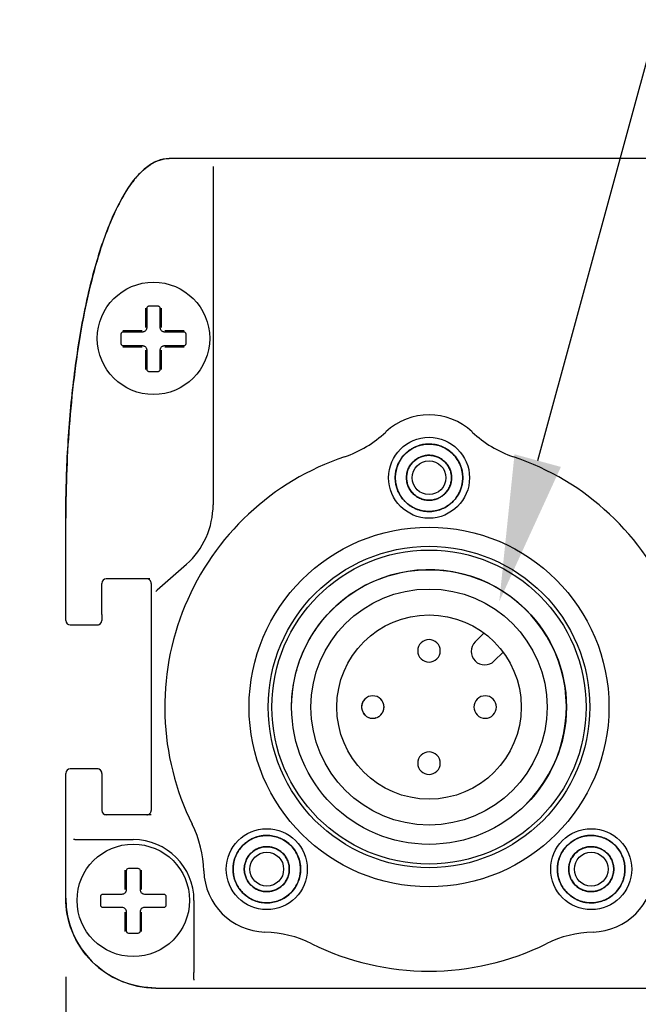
# Model space of a CAD drawing. Header units: inches. Extents: x 0 to 559, y 0 to 432.
# Tile 15 of 19: x 425 to 452, y 185 to 229. Entities that reach past the tile are written whole.
import ezdxf
from ezdxf import colors
from ezdxf.entities.mleader import LeaderData, LeaderLine
from ezdxf.math import Vec2, Vec3

# ---------------------------------------------------------------- set-up
doc = ezdxf.new("R2010")
doc.units = ezdxf.units.IN
doc.header["$LTSCALE"] = 10
doc.header["$MEASUREMENT"] = 0
doc.layers.add('TEXT', color=140, linetype='Continuous')
doc.dimstyles.get("Standard").update_dxf_attribs({"dimtxt": 5, "dimasz": 5, "dimexe": 2.5, "dimexo": 3.5, "dimgap": 1, "dimtad": 0, "dimtih": 1, "dimtoh": 1, "dimdec": 1, "dimzin": 0, "dimdsep": 46, "dimtxsty": 'Standard', "dimcen": 0, "dimadec": 0, "dimazin": 0, "dimtfac": 1, "dimtdec": 1, "dimtofl": 0, "dimtmove": 0, "dimatfit": 3, "dimfxl": 1, "dimtolj": 1, "dimtzin": 0, "dimarcsym": 0})

# ---------------------------------------------------------------- blocks, each defined once
blk = doc.blocks.new('*D13')
at = {"layer": 'DEFPOINTS', "color": 0, "transparency": 16777216}
for p in [(426.904, 190.002), (459.204, 190.002), (426.904, 163.788)]:
    blk.add_point(p, dxfattribs=at)
at = {"layer": 'TEXT', "color": 0, "lineweight": -2, "transparency": 16777216}
for p, q in [((426.904, 186.502), (426.904, 161.288)), ((459.204, 186.502), (459.204, 161.288)), ((421.904, 163.788), (416.904, 163.788)), ((464.204, 163.788), (469.204, 163.788))]:
    blk.add_line(p, q, dxfattribs=at)
at = {"layer": 'TEXT', "color": 0, "transparency": 16777216}
for points in [[(421.904, 164.621), (421.904, 162.955), (426.904, 163.788)], [(464.204, 164.621), (464.204, 162.955), (459.204, 163.788)]]:
    blk.add_solid(points, dxfattribs=at)
at = {"layer": 'TEXT', "color": 0, "transparency": 16777216, "char_height": 5, "attachment_point": 5}
for s, insert in [('\\A1;32.3', (443.054, 167.288)), ('\\A1;[1.27]', (443.054, 160.288))]:
    blk.add_mtext(s, dxfattribs=dict(at, insert=insert))

msp = doc.modelspace()

# ---------------------------------------------------------------- linework, layer by layer
for p, q in [((454.604, 222.902), (431.504, 222.902)), ((433.454, 214.902), (433.454, 207.502)), ((426.904, 202.352), (426.904, 206.902)), ((432.264, 204.85), (430.968, 203.696)), ((430.64, 204.202), (428.704, 204.202)), ((428.504, 202.624), (428.504, 204.002)), ((430.704, 204.002), (430.703, 204.017)), ((430.704, 204.002), (430.704, 193.902)), ((430.914, 203.648), (430.968, 203.696)), ((428.504, 202.624), (428.504, 202.352)), ((428.504, 202.624), (428.504, 202.352)), ((427.103, 202.152), (428.304, 202.152)), ((428.504, 202.352), (428.504, 202.352)), ((445.497, 201.794), (445.104, 201.401)), ((445.953, 200.552), (446.346, 200.945)), ((440.649, 198.012), (440.692, 198.029)), ((426.904, 190.002), (426.904, 195.552)), ((428.304, 195.752), (427.103, 195.752)), ((428.504, 195.552), (428.504, 195.551)), ((428.504, 195.551), (428.504, 195.157)), ((428.504, 195.551), (428.504, 195.157)), ((428.504, 195.157), (428.504, 193.902)), ((430.701, 193.702), (428.704, 193.702)), ((430.702, 193.876), (430.704, 193.902)), ((427.301, 192.602), (427.247, 192.602)), ((427.301, 192.602), (429.904, 192.602)), ((428.554, 190.182), (429.404, 190.182)), ((430.404, 190.182), (431.254, 190.182)), ((432.604, 189.902), (432.604, 186.694)), ((429.404, 189.582), (428.554, 189.582)), ((431.254, 189.582), (430.404, 189.582)), ((432.604, 186.394), (432.604, 186.694)), ((432.604, 186.394), (432.604, 186.345)), ((430.904, 186.002), (455.204, 186.002))]:
    msp.add_line(p, q)
at = {"flags": 128}
msp.add_lwpolyline([(428.698, 193.702), (428.665, 193.705), (428.629, 193.716)], dxfattribs=at)
for centre, radius in [((430.804, 214.902), 2.5), ((443.054, 208.702), 1.8), ((443.054, 208.702), 1.5), ((443.054, 208.702), 1), ((443.054, 208.702), 0.75), ((443.054, 198.502), 8), ((443.054, 198.502), 7.15), ((443.054, 198.502), 6.985), ((443.054, 198.502), 6.109), ((443.054, 198.502), 5.25), ((443.054, 198.502), 4.1), ((435.841, 191.289), 1.8), ((435.841, 191.289), 1.5), ((450.266, 191.289), 1.8), ((450.266, 191.289), 1.5), ((429.904, 189.902), 2.5), ((435.841, 191.289), 1), ((435.841, 191.289), 0.75), ((450.266, 191.289), 1), ((450.266, 191.289), 0.75)]:
    msp.add_circle(centre, radius)
for centre, radius, start, end in [((443.054, 208.702), 2.8, 46.6367, 133.3633), ((437.698, 214.372), 5, 288.6472, 313.3633), ((448.409, 214.372), 5, 226.6367, 251.3528), ((443.054, 198.502), 11.75, 108.6472, 206.3528), ((443.054, 198.502), 11.75, 333.6472, 71.3528), ((429.904, 207.502), 3.55, 311.683, 0), ((443.054, 198.503), 6.107, 315.271, 136.5266), ((428.704, 204.002), 0.2, 90, 180), ((430.504, 204.002), 0.2, 0.0043, 90.0045), ((428.304, 202.352), 0.2, 270, 0), ((445.528, 200.976), 0.6, 135, 315), ((428.304, 195.552), 0.2, 0, 90), ((428.704, 193.902), 0.2, 180, 270), ((428.044, 191.066), 5, 1.6367, 26.3528), ((429.904, 189.902), 2.7, 360, 90), ((435.841, 191.289), 2.8, 181.6367, 268.3633), ((450.266, 191.289), 2.8, 271.6367, 358.3633), ((430.904, 190.002), 4, 180, 270), ((435.618, 183.492), 5, 63.6472, 88.3633), ((450.489, 183.492), 5, 91.6367, 116.3528), ((443.054, 198.502), 11.75, 243.6472, 296.3528)]:
    msp.add_arc(centre, radius, start, end)
for centre, major_axis, ratio, start_param, end_param in [((427.104, 202.352), (0.089, 0.179), 0.999239, 2.034627, 3.604814), ((428.304, 202.352), (0, 0.2), 0.999391, 3.141593, 4.712389), ((428.304, 202.352), (0, 0.2), 0.999391, 3.141593, 3.651279), ((427.104, 195.551), (-0.089, 0.179), 0.999239, 5.819964, 7.390151), ((428.304, 195.551), (0, -0.2), 0.999391, 1.570796, 3.141593), ((430.504, 193.902), (-0.2, 0), 0.999848, 1.570796, 3.141593)]:
    msp.add_ellipse(centre, major_axis=major_axis, ratio=ratio, start_param=start_param, end_param=end_param)
for points, knots in [([(426.904, 206.902), (426.904, 207.844), (426.928, 208.822), (427.033, 210.804), (427.114, 211.806), (427.339, 213.776), (427.481, 214.742), (427.825, 216.572), (428.026, 217.434), (428.475, 218.996), (428.723, 219.696), (429.249, 220.892), (429.527, 221.388), (430.093, 222.168), (430.382, 222.451), (430.951, 222.818), (431.232, 222.902), (431.504, 222.902)], [0, 0, 0, 0, 0.125, 0.125, 0.25, 0.25, 0.375, 0.375, 0.5, 0.5, 0.625, 0.625, 0.75, 0.75, 0.875, 0.875, 1, 1, 1, 1]), ([(431.504, 222.902), (431.318, 222.902), (431.136, 222.862), (430.796, 222.723), (430.64, 222.626), (430.35, 222.399), (430.219, 222.272), (429.976, 222), (429.863, 221.855), (429.548, 221.406), (429.37, 221.091), (429.047, 220.445), (428.904, 220.113), (428.509, 219.101), (428.294, 218.404), (427.925, 217), (427.771, 216.29), (427.373, 214.147), (427.195, 212.704), (426.959, 209.806), (426.904, 208.355), (426.904, 206.902)], [0, 0, 0, 0, 0.03125, 0.03125, 0.0625, 0.0625, 0.09375, 0.09375, 0.125, 0.125, 0.1875, 0.1875, 0.25, 0.25, 0.375, 0.375, 0.5, 0.5, 0.75, 0.75, 1, 1, 1, 1]), ([(433.454, 222.549), (433.454, 222.546), (433.454, 222.481), (433.454, 222.29), (433.454, 222.167), (433.454, 221.766), (433.454, 221.457), (433.454, 220.819), (433.454, 220.487), (433.454, 219.813), (433.454, 219.47), (433.454, 218.434), (433.454, 217.731), (433.454, 216.32), (433.454, 215.611), (433.454, 214.902)], [0, 0, 0, 0, 0.0625, 0.0625, 0.125, 0.125, 0.25, 0.25, 0.375, 0.375, 0.5, 0.5, 0.75, 0.75, 1, 1, 1, 1]), ([(430.604, 216.332), (430.595, 216.332), (430.577, 216.33), (430.552, 216.319), (430.529, 216.301), (430.508, 216.272), (430.505, 216.247), (430.504, 216.232)], [0, 0, 0, 0, 0.156941, 0.319971, 0.491709, 0.71048, 1, 1, 1, 1]), ([(430.504, 216.232), (430.504, 216.177), (430.504, 216.066), (430.504, 215.897), (430.504, 215.727), (430.504, 215.556), (430.504, 215.44), (430.504, 215.382)], [0, 0, 0, 0, 0.200354, 0.4001771, 0.5998229, 0.799646, 1, 1, 1, 1]), ([(431.104, 216.232), (431.103, 216.242), (431.101, 216.26), (431.09, 216.284), (431.072, 216.307), (431.044, 216.328), (431.017, 216.331), (431.004, 216.332)], [0, 0, 0, 0, 0.200133, 0.370401, 0.511222, 0.762275, 1, 1, 1, 1]), ([(431.104, 215.382), (431.104, 215.44), (431.104, 215.556), (431.104, 215.727), (431.104, 215.897), (431.104, 216.066), (431.104, 216.177), (431.104, 216.232)], [0, 0, 0, 0, 0.200354, 0.4001771, 0.5998229, 0.799646, 1, 1, 1, 1]), ([(429.454, 215.182), (429.444, 215.181), (429.425, 215.18), (429.402, 215.169), (429.379, 215.151), (429.358, 215.122), (429.355, 215.095), (429.354, 215.082)], [0, 0, 0, 0, 0.201263, 0.371632, 0.511496, 0.762985, 1, 1, 1, 1]), ([(430.304, 215.182), (430.246, 215.182), (430.13, 215.182), (429.958, 215.182), (429.788, 215.182), (429.62, 215.182), (429.509, 215.182), (429.454, 215.182)], [0, 0, 0, 0, 0.200355, 0.400177, 0.599823, 0.799645, 1, 1, 1, 1]), ([(430.504, 215.382), (430.503, 215.367), (430.501, 215.338), (430.485, 215.295), (430.461, 215.257), (430.43, 215.225), (430.391, 215.201), (430.349, 215.185), (430.319, 215.183), (430.304, 215.182)], [0, 0, 0, 0, 0.142421, 0.284832, 0.427327, 0.569998, 0.71294, 0.856243, 1, 1, 1, 1]), ([(431.304, 215.182), (431.289, 215.183), (431.259, 215.185), (431.216, 215.201), (431.177, 215.225), (431.146, 215.257), (431.122, 215.295), (431.106, 215.338), (431.104, 215.367), (431.104, 215.382)], [0, 0, 0, 0, 0.143757, 0.28706, 0.430002, 0.572673, 0.715168, 0.857579, 1, 1, 1, 1]), ([(432.154, 215.182), (432.098, 215.182), (431.987, 215.182), (431.819, 215.182), (431.649, 215.182), (431.477, 215.182), (431.361, 215.182), (431.304, 215.182)], [0, 0, 0, 0, 0.200355, 0.400177, 0.599823, 0.799645, 1, 1, 1, 1]), ([(432.254, 215.082), (432.253, 215.091), (432.252, 215.109), (432.241, 215.134), (432.222, 215.157), (432.193, 215.177), (432.168, 215.181), (432.154, 215.182)], [0, 0, 0, 0, 0.156358, 0.319284, 0.491429, 0.709188, 1, 1, 1, 1]), ([(429.354, 214.682), (429.354, 214.674), (429.356, 214.656), (429.366, 214.631), (429.385, 214.608), (429.414, 214.587), (429.439, 214.584), (429.454, 214.582)], [0, 0, 0, 0, 0.1570712, 0.3199677, 0.4914267, 0.7108492, 1, 1, 1, 1]), ([(432.154, 214.582), (432.163, 214.583), (432.182, 214.585), (432.205, 214.596), (432.228, 214.613), (432.249, 214.642), (432.252, 214.669), (432.254, 214.682)], [0, 0, 0, 0, 0.199828, 0.370166, 0.511471, 0.762215, 1, 1, 1, 1]), ([(429.454, 214.582), (429.509, 214.582), (429.62, 214.582), (429.788, 214.582), (429.958, 214.582), (430.13, 214.582), (430.246, 214.582), (430.304, 214.582)], [0, 0, 0, 0, 0.2003551, 0.4001776, 0.5998224, 0.7996449, 1, 1, 1, 1]), ([(430.304, 214.582), (430.318, 214.581), (430.348, 214.579), (430.391, 214.564), (430.429, 214.54), (430.461, 214.508), (430.485, 214.47), (430.501, 214.427), (430.503, 214.397), (430.504, 214.382)], [0, 0, 0, 0, 0.142464, 0.284891, 0.427382, 0.570039, 0.712961, 0.856248, 1, 1, 1, 1]), ([(430.504, 214.382), (430.504, 214.324), (430.504, 214.209), (430.504, 214.037), (430.504, 213.867), (430.504, 213.698), (430.504, 213.588), (430.504, 213.532)], [0, 0, 0, 0, 0.200356, 0.400178, 0.599822, 0.799644, 1, 1, 1, 1]), ([(431.104, 214.382), (431.105, 214.397), (431.106, 214.427), (431.122, 214.47), (431.146, 214.508), (431.178, 214.54), (431.216, 214.564), (431.259, 214.579), (431.289, 214.581), (431.304, 214.582)], [0, 0, 0, 0, 0.143752, 0.287039, 0.429961, 0.572618, 0.715109, 0.857536, 1, 1, 1, 1]), ([(431.104, 213.532), (431.104, 213.588), (431.104, 213.698), (431.104, 213.867), (431.104, 214.037), (431.104, 214.209), (431.104, 214.324), (431.104, 214.382)], [0, 0, 0, 0, 0.200356, 0.400178, 0.599822, 0.799644, 1, 1, 1, 1]), ([(431.304, 214.582), (431.361, 214.582), (431.477, 214.582), (431.649, 214.582), (431.819, 214.582), (431.987, 214.582), (432.098, 214.582), (432.154, 214.582)], [0, 0, 0, 0, 0.200355, 0.400178, 0.599822, 0.799645, 1, 1, 1, 1]), ([(430.504, 213.532), (430.504, 213.522), (430.506, 213.504), (430.517, 213.481), (430.535, 213.458), (430.563, 213.437), (430.59, 213.434), (430.604, 213.432)], [0, 0, 0, 0, 0.200887, 0.371336, 0.511772, 0.76292, 1, 1, 1, 1]), ([(431.004, 213.432), (431.012, 213.433), (431.03, 213.434), (431.055, 213.445), (431.078, 213.463), (431.099, 213.493), (431.102, 213.518), (431.104, 213.532)], [0, 0, 0, 0, 0.15646, 0.319255, 0.491156, 0.709581, 1, 1, 1, 1]), ([(441.554, 208.702), (441.554, 208.617), (441.569, 208.439), (441.641, 208.172), (441.751, 207.945), (441.867, 207.779), (441.971, 207.66), (442.082, 207.555), (442.21, 207.457), (442.349, 207.374), (442.496, 207.306), (442.649, 207.254), (442.81, 207.218), (442.965, 207.202), (443.165, 207.201), (443.394, 207.232), (443.651, 207.318), (443.881, 207.442), (444.091, 207.607), (444.279, 207.82), (444.408, 208.041), (444.482, 208.234), (444.523, 208.388), (444.548, 208.54), (444.556, 208.702), (444.548, 208.864), (444.521, 209.03), (444.477, 209.183), (444.4, 209.375), (444.279, 209.584), (444.091, 209.797), (443.881, 209.961), (443.651, 210.086), (443.394, 210.171), (443.106, 210.211), (442.845, 210.194), (442.641, 210.147), (442.489, 210.094), (442.349, 210.029), (442.21, 209.946), (442.082, 209.848), (441.96, 209.733), (441.858, 209.612), (441.744, 209.444), (441.641, 209.232), (441.569, 208.964), (441.554, 208.787), (441.554, 208.702)], [0, 0, 0, 0, 0.027044, 0.056419, 0.087876, 0.106648, 0.12102, 0.138021, 0.155187, 0.17242, 0.189619, 0.206685, 0.223524, 0.242376, 0.25618, 0.286982, 0.315598, 0.34211, 0.369947, 0.400053, 0.432116, 0.451154, 0.465679, 0.4828, 0.500022, 0.517243, 0.534365, 0.553683, 0.567927, 0.59999, 0.630096, 0.657933, 0.684445, 0.713061, 0.743863, 0.776477, 0.795739, 0.810381, 0.827581, 0.844813, 0.861979, 0.87898, 0.898086, 0.912124, 0.943581, 0.972956, 1, 1, 1, 1]), ([(441.554, 208.702), (441.554, 208.787), (441.569, 208.964), (441.641, 209.232), (441.751, 209.458), (441.867, 209.624), (441.971, 209.743), (442.082, 209.848), (442.21, 209.946), (442.349, 210.029), (442.496, 210.097), (442.649, 210.149), (442.81, 210.185), (442.965, 210.202), (443.165, 210.203), (443.394, 210.171), (443.651, 210.086), (443.881, 209.961), (444.091, 209.797), (444.279, 209.584), (444.408, 209.362), (444.482, 209.169), (444.523, 209.015), (444.548, 208.864), (444.556, 208.702), (444.548, 208.54), (444.521, 208.373), (444.477, 208.22), (444.4, 208.028), (444.279, 207.82), (444.091, 207.607), (443.881, 207.442), (443.651, 207.318), (443.394, 207.232), (443.106, 207.193), (442.845, 207.209), (442.641, 207.256), (442.489, 207.309), (442.349, 207.374), (442.21, 207.457), (442.082, 207.555), (441.96, 207.67), (441.858, 207.791), (441.744, 207.959), (441.641, 208.172), (441.569, 208.439), (441.554, 208.617), (441.554, 208.702)], [0, 0, 0, 0, 0.027044, 0.056419, 0.087876, 0.106648, 0.12102, 0.138021, 0.155187, 0.17242, 0.189619, 0.206685, 0.223524, 0.242376, 0.25618, 0.286982, 0.315598, 0.34211, 0.369947, 0.400053, 0.432116, 0.451154, 0.465679, 0.4828, 0.500022, 0.517243, 0.534365, 0.553683, 0.567927, 0.59999, 0.630096, 0.657933, 0.684445, 0.713061, 0.743863, 0.776477, 0.795739, 0.810381, 0.827581, 0.844813, 0.861979, 0.87898, 0.898086, 0.912124, 0.943581, 0.972956, 1, 1, 1, 1]), ([(442.054, 208.702), (442.054, 208.758), (442.064, 208.876), (442.112, 209.055), (442.198, 209.233), (442.325, 209.398), (442.489, 209.536), (442.679, 209.637), (442.884, 209.695), (443.088, 209.708), (443.28, 209.682), (443.452, 209.624), (443.605, 209.541), (443.745, 209.432), (443.87, 209.29), (443.972, 209.115), (444.038, 208.916), (444.061, 208.702), (444.038, 208.488), (443.972, 208.288), (443.87, 208.114), (443.745, 207.972), (443.605, 207.862), (443.452, 207.779), (443.28, 207.722), (443.088, 207.696), (442.884, 207.709), (442.679, 207.766), (442.489, 207.867), (442.325, 208.006), (442.198, 208.17), (442.112, 208.348), (442.064, 208.527), (442.054, 208.645), (442.054, 208.702)], [0, 0, 0, 0, 0.027061, 0.056453, 0.08793, 0.121051, 0.155189, 0.189592, 0.22347, 0.256104, 0.286925, 0.315559, 0.342087, 0.369941, 0.400065, 0.432149, 0.465686, 0.5, 0.534314, 0.567851, 0.599935, 0.630059, 0.657913, 0.684441, 0.713075, 0.743896, 0.77653, 0.810408, 0.844811, 0.878949, 0.91207, 0.943547, 0.972939, 1, 1, 1, 1]), ([(442.054, 208.702), (442.054, 208.645), (442.064, 208.527), (442.112, 208.348), (442.198, 208.17), (442.325, 208.006), (442.489, 207.867), (442.679, 207.766), (442.884, 207.709), (443.088, 207.696), (443.28, 207.722), (443.452, 207.779), (443.605, 207.862), (443.745, 207.972), (443.87, 208.114), (443.972, 208.288), (444.038, 208.488), (444.061, 208.702), (444.038, 208.916), (443.972, 209.115), (443.87, 209.29), (443.745, 209.432), (443.605, 209.541), (443.452, 209.624), (443.28, 209.682), (443.088, 209.708), (442.884, 209.695), (442.679, 209.637), (442.489, 209.536), (442.325, 209.398), (442.198, 209.233), (442.112, 209.055), (442.064, 208.876), (442.054, 208.758), (442.054, 208.702)], [0, 0, 0, 0, 0.027061, 0.056453, 0.08793, 0.121051, 0.155189, 0.189592, 0.22347, 0.256104, 0.286925, 0.315559, 0.342087, 0.369941, 0.400065, 0.432149, 0.465686, 0.5, 0.534314, 0.567851, 0.599935, 0.630059, 0.657913, 0.684441, 0.713075, 0.743896, 0.77653, 0.810408, 0.844811, 0.878949, 0.91207, 0.943547, 0.972939, 1, 1, 1, 1]), ([(436.945, 198.502), (436.945, 198.891), (436.982, 199.275), (437.091, 199.841), (437.136, 200.028), (437.244, 200.399), (437.308, 200.584), (437.523, 201.123), (437.699, 201.465), (438.113, 202.114), (438.354, 202.423), (438.622, 202.705)], [0, 0, 0, 0, 0.25, 0.25, 0.375, 0.375, 0.5, 0.5, 0.75, 0.75, 1, 1, 1, 1]), ([(442.7, 201.355), (442.793, 201.448), (442.923, 201.502), (443.184, 201.502), (443.315, 201.448), (443.5, 201.263), (443.554, 201.133), (443.554, 200.871), (443.5, 200.741), (443.315, 200.555), (443.184, 200.502), (442.923, 200.502), (442.793, 200.555), (442.607, 200.741), (442.554, 200.871), (442.554, 201.133), (442.607, 201.263), (442.7, 201.355)], [0, 0, 0, 0, 0.125, 0.125, 0.25, 0.25, 0.375, 0.375, 0.5, 0.5, 0.625, 0.625, 0.75, 0.75, 0.875, 0.875, 1, 1, 1, 1]), ([(440.28, 198.918), (440.277, 198.917), (440.227, 198.894), (440.154, 198.81), (440.077, 198.677), (440.049, 198.531), (440.057, 198.387), (440.101, 198.305), (440.122, 198.265)], [0, 0, 0, 0, 0.010292, 0.222686, 0.431178, 0.62839, 0.817576, 1, 1, 1, 1]), ([(440.2, 198.855), (440.293, 198.948), (440.423, 199.002), (440.684, 199.002), (440.815, 198.948), (441, 198.763), (441.054, 198.633), (441.054, 198.371), (441, 198.241), (440.815, 198.055), (440.684, 198.002), (440.423, 198.002), (440.293, 198.055), (440.107, 198.241), (440.054, 198.371), (440.054, 198.633), (440.107, 198.763), (440.2, 198.855)], [0, 0, 0, 0, 0.125, 0.125, 0.25, 0.25, 0.375, 0.375, 0.5, 0.5, 0.625, 0.625, 0.75, 0.75, 0.875, 0.875, 1, 1, 1, 1]), ([(445.2, 198.855), (445.293, 198.948), (445.423, 199.002), (445.684, 199.002), (445.815, 198.948), (446, 198.763), (446.054, 198.633), (446.054, 198.371), (446, 198.241), (445.815, 198.055), (445.684, 198.002), (445.423, 198.002), (445.293, 198.055), (445.107, 198.241), (445.054, 198.371), (445.054, 198.633), (445.107, 198.763), (445.2, 198.855)], [0, 0, 0, 0, 0.125, 0.125, 0.25, 0.25, 0.375, 0.375, 0.5, 0.5, 0.625, 0.625, 0.75, 0.75, 0.875, 0.875, 1, 1, 1, 1]), ([(440.79, 198.07), (440.805, 198.075), (440.874, 198.101), (440.959, 198.199), (441.029, 198.331), (441.061, 198.482), (441.042, 198.634), (440.993, 198.759), (440.943, 198.809), (440.929, 198.823)], [0, 0, 0, 0, 0.052173, 0.248236, 0.417851, 0.559406, 0.761143, 0.932666, 1, 1, 1, 1]), ([(440.122, 198.265), (440.129, 198.248), (440.15, 198.194), (440.225, 198.12), (440.337, 198.043), (440.486, 197.996), (440.593, 198.006), (440.649, 198.012)], [0, 0, 0, 0, 0.085182, 0.274672, 0.490316, 0.732098, 1, 1, 1, 1]), ([(442.7, 196.355), (442.793, 196.448), (442.923, 196.502), (443.184, 196.502), (443.315, 196.448), (443.5, 196.263), (443.554, 196.133), (443.554, 195.871), (443.5, 195.741), (443.315, 195.555), (443.184, 195.502), (442.923, 195.502), (442.793, 195.555), (442.607, 195.741), (442.554, 195.871), (442.554, 196.133), (442.607, 196.263), (442.7, 196.355)], [0, 0, 0, 0, 0.125, 0.125, 0.25, 0.25, 0.375, 0.375, 0.5, 0.5, 0.625, 0.625, 0.75, 0.75, 0.875, 0.875, 1, 1, 1, 1]), ([(434.341, 191.289), (434.341, 191.204), (434.356, 191.027), (434.428, 190.759), (434.538, 190.533), (434.655, 190.367), (434.758, 190.248), (434.869, 190.143), (434.998, 190.045), (435.137, 189.961), (435.284, 189.893), (435.436, 189.842), (435.598, 189.806), (435.753, 189.789), (435.952, 189.788), (436.181, 189.819), (436.439, 189.905), (436.669, 190.029), (436.878, 190.194), (437.066, 190.407), (437.195, 190.629), (437.269, 190.822), (437.31, 190.976), (437.335, 191.127), (437.344, 191.289), (437.335, 191.451), (437.308, 191.618), (437.264, 191.771), (437.188, 191.962), (437.066, 192.171), (436.878, 192.384), (436.669, 192.549), (436.439, 192.673), (436.181, 192.759), (435.893, 192.798), (435.633, 192.781), (435.429, 192.734), (435.277, 192.682), (435.137, 192.617), (434.998, 192.533), (434.869, 192.435), (434.747, 192.32), (434.646, 192.2), (434.532, 192.032), (434.428, 191.819), (434.356, 191.551), (434.341, 191.374), (434.341, 191.289)], [0, 0, 0, 0, 0.027044, 0.056419, 0.087876, 0.106648, 0.12102, 0.138021, 0.155187, 0.17242, 0.189619, 0.206685, 0.223524, 0.242376, 0.25618, 0.286982, 0.315598, 0.34211, 0.369947, 0.400053, 0.432116, 0.451154, 0.465679, 0.4828, 0.500022, 0.517243, 0.534365, 0.553683, 0.567927, 0.59999, 0.630096, 0.657933, 0.684445, 0.713061, 0.743863, 0.776477, 0.795739, 0.810381, 0.827581, 0.844813, 0.861979, 0.87898, 0.898086, 0.912124, 0.943581, 0.972956, 1, 1, 1, 1]), ([(434.341, 191.289), (434.341, 191.374), (434.356, 191.551), (434.428, 191.819), (434.538, 192.045), (434.655, 192.212), (434.758, 192.331), (434.869, 192.435), (434.998, 192.533), (435.137, 192.617), (435.284, 192.685), (435.436, 192.736), (435.598, 192.772), (435.753, 192.789), (435.952, 192.79), (436.181, 192.759), (436.439, 192.673), (436.669, 192.549), (436.878, 192.384), (437.066, 192.171), (437.195, 191.949), (437.269, 191.757), (437.31, 191.603), (437.335, 191.451), (437.344, 191.289), (437.335, 191.127), (437.308, 190.961), (437.264, 190.807), (437.188, 190.616), (437.066, 190.407), (436.878, 190.194), (436.669, 190.029), (436.439, 189.905), (436.181, 189.819), (435.893, 189.78), (435.633, 189.797), (435.429, 189.844), (435.277, 189.897), (435.137, 189.961), (434.998, 190.045), (434.869, 190.143), (434.747, 190.258), (434.646, 190.378), (434.532, 190.546), (434.428, 190.759), (434.356, 191.027), (434.341, 191.204), (434.341, 191.289)], [0, 0, 0, 0, 0.027044, 0.056419, 0.087876, 0.106648, 0.12102, 0.138021, 0.155187, 0.17242, 0.189619, 0.206685, 0.223524, 0.242376, 0.25618, 0.286982, 0.315598, 0.34211, 0.369947, 0.400053, 0.432116, 0.451154, 0.465679, 0.4828, 0.500022, 0.517243, 0.534365, 0.553683, 0.567927, 0.59999, 0.630096, 0.657933, 0.684445, 0.713061, 0.743863, 0.776477, 0.795739, 0.810381, 0.827581, 0.844813, 0.861979, 0.87898, 0.898086, 0.912124, 0.943581, 0.972956, 1, 1, 1, 1]), ([(448.766, 191.289), (448.766, 191.204), (448.781, 191.027), (448.853, 190.759), (448.963, 190.533), (449.08, 190.367), (449.183, 190.248), (449.294, 190.143), (449.423, 190.045), (449.562, 189.961), (449.709, 189.893), (449.861, 189.842), (450.023, 189.806), (450.178, 189.789), (450.377, 189.788), (450.606, 189.819), (450.864, 189.905), (451.094, 190.029), (451.303, 190.194), (451.491, 190.407), (451.62, 190.629), (451.694, 190.822), (451.735, 190.976), (451.76, 191.127), (451.769, 191.289), (451.76, 191.451), (451.733, 191.618), (451.689, 191.771), (451.613, 191.962), (451.491, 192.171), (451.303, 192.384), (451.094, 192.549), (450.864, 192.673), (450.606, 192.759), (450.318, 192.798), (450.058, 192.781), (449.854, 192.734), (449.702, 192.682), (449.562, 192.617), (449.423, 192.533), (449.294, 192.435), (449.172, 192.32), (449.071, 192.2), (448.957, 192.032), (448.853, 191.819), (448.781, 191.551), (448.766, 191.374), (448.766, 191.289)], [0, 0, 0, 0, 0.027044, 0.056419, 0.087876, 0.106648, 0.12102, 0.138021, 0.155187, 0.17242, 0.189619, 0.206685, 0.223524, 0.242376, 0.25618, 0.286982, 0.315598, 0.34211, 0.369947, 0.400053, 0.432116, 0.451154, 0.465679, 0.4828, 0.500022, 0.517243, 0.534365, 0.553683, 0.567927, 0.59999, 0.630096, 0.657933, 0.684445, 0.713061, 0.743863, 0.776477, 0.795739, 0.810381, 0.827581, 0.844813, 0.861979, 0.87898, 0.898086, 0.912124, 0.943581, 0.972956, 1, 1, 1, 1]), ([(448.766, 191.289), (448.766, 191.374), (448.781, 191.551), (448.853, 191.819), (448.963, 192.045), (449.08, 192.212), (449.183, 192.331), (449.294, 192.435), (449.423, 192.533), (449.562, 192.617), (449.709, 192.685), (449.861, 192.736), (450.023, 192.772), (450.178, 192.789), (450.377, 192.79), (450.606, 192.759), (450.864, 192.673), (451.094, 192.549), (451.303, 192.384), (451.491, 192.171), (451.62, 191.949), (451.694, 191.757), (451.735, 191.603), (451.76, 191.451), (451.769, 191.289), (451.76, 191.127), (451.733, 190.961), (451.689, 190.807), (451.613, 190.616), (451.491, 190.407), (451.303, 190.194), (451.094, 190.029), (450.864, 189.905), (450.606, 189.819), (450.318, 189.78), (450.058, 189.797), (449.854, 189.844), (449.702, 189.897), (449.562, 189.961), (449.423, 190.045), (449.294, 190.143), (449.172, 190.258), (449.071, 190.378), (448.957, 190.546), (448.853, 190.759), (448.781, 191.027), (448.766, 191.204), (448.766, 191.289)], [0, 0, 0, 0, 0.0270444, 0.0564187, 0.0878764, 0.1066483, 0.1210205, 0.1380212, 0.155187, 0.1724197, 0.1896189, 0.2066853, 0.2235242, 0.2423761, 0.2561797, 0.2869821, 0.315598, 0.3421099, 0.3699471, 0.4000526, 0.4321164, 0.4511543, 0.4656787, 0.4828001, 0.5000216, 0.5172431, 0.5343646, 0.5536831, 0.5679266, 0.5999904, 0.630096, 0.6579331, 0.684445, 0.713061, 0.7438634, 0.776477, 0.7957394, 0.8103814, 0.8275806, 0.8448132, 0.861979, 0.8789798, 0.8980862, 0.9121236, 0.9435813, 0.9729556, 1, 1, 1, 1]), ([(434.841, 191.289), (434.841, 191.346), (434.851, 191.464), (434.899, 191.643), (434.986, 191.82), (435.113, 191.985), (435.276, 192.124), (435.467, 192.225), (435.671, 192.282), (435.876, 192.295), (436.068, 192.269), (436.239, 192.212), (436.393, 192.129), (436.533, 192.019), (436.658, 191.877), (436.759, 191.703), (436.826, 191.503), (436.849, 191.289), (436.826, 191.075), (436.759, 190.875), (436.658, 190.701), (436.533, 190.559), (436.393, 190.449), (436.239, 190.366), (436.068, 190.309), (435.876, 190.283), (435.671, 190.296), (435.467, 190.354), (435.276, 190.455), (435.113, 190.593), (434.986, 190.758), (434.899, 190.936), (434.851, 191.114), (434.841, 191.232), (434.841, 191.289)], [0, 0, 0, 0, 0.027061, 0.056453, 0.08793, 0.121051, 0.155189, 0.189592, 0.22347, 0.256104, 0.286925, 0.315559, 0.342087, 0.369941, 0.400065, 0.432149, 0.465686, 0.5, 0.534314, 0.567851, 0.599935, 0.630059, 0.657913, 0.684441, 0.713075, 0.743896, 0.77653, 0.810408, 0.844811, 0.878949, 0.91207, 0.943547, 0.972939, 1, 1, 1, 1]), ([(434.841, 191.289), (434.841, 191.232), (434.851, 191.114), (434.899, 190.936), (434.986, 190.758), (435.113, 190.593), (435.276, 190.455), (435.467, 190.354), (435.671, 190.296), (435.876, 190.283), (436.068, 190.309), (436.239, 190.366), (436.393, 190.449), (436.533, 190.559), (436.658, 190.701), (436.759, 190.875), (436.826, 191.075), (436.849, 191.289), (436.826, 191.503), (436.759, 191.703), (436.658, 191.877), (436.533, 192.019), (436.393, 192.129), (436.239, 192.212), (436.068, 192.269), (435.876, 192.295), (435.671, 192.282), (435.467, 192.225), (435.276, 192.124), (435.113, 191.985), (434.986, 191.82), (434.899, 191.643), (434.851, 191.464), (434.841, 191.346), (434.841, 191.289)], [0, 0, 0, 0, 0.027061, 0.0564534, 0.0879304, 0.1210508, 0.1551892, 0.1895919, 0.22347, 0.2561037, 0.2869251, 0.3155586, 0.3420868, 0.3699411, 0.4000652, 0.4321487, 0.4656858, 0.5, 0.5343142, 0.5678513, 0.5999348, 0.6300589, 0.6579132, 0.6844414, 0.7130749, 0.7438963, 0.77653, 0.8104081, 0.8448108, 0.8789492, 0.9120696, 0.9435466, 0.972939, 1, 1, 1, 1]), ([(449.266, 191.289), (449.266, 191.346), (449.276, 191.464), (449.324, 191.643), (449.411, 191.82), (449.538, 191.985), (449.701, 192.124), (449.892, 192.225), (450.096, 192.282), (450.301, 192.295), (450.493, 192.269), (450.664, 192.212), (450.818, 192.129), (450.957, 192.019), (451.083, 191.877), (451.184, 191.703), (451.251, 191.503), (451.274, 191.289), (451.251, 191.075), (451.184, 190.875), (451.083, 190.701), (450.957, 190.559), (450.818, 190.449), (450.664, 190.366), (450.493, 190.309), (450.301, 190.283), (450.096, 190.296), (449.892, 190.354), (449.701, 190.455), (449.538, 190.593), (449.411, 190.758), (449.324, 190.936), (449.276, 191.114), (449.266, 191.232), (449.266, 191.289)], [0, 0, 0, 0, 0.027061, 0.056453, 0.08793, 0.121051, 0.155189, 0.189592, 0.22347, 0.256104, 0.286925, 0.315559, 0.342087, 0.369941, 0.400065, 0.432149, 0.465686, 0.5, 0.534314, 0.567851, 0.599935, 0.630059, 0.657913, 0.684441, 0.713075, 0.743896, 0.77653, 0.810408, 0.844811, 0.878949, 0.91207, 0.943547, 0.972939, 1, 1, 1, 1]), ([(449.266, 191.289), (449.266, 191.232), (449.276, 191.114), (449.324, 190.936), (449.411, 190.758), (449.538, 190.593), (449.701, 190.455), (449.892, 190.354), (450.096, 190.296), (450.301, 190.283), (450.493, 190.309), (450.664, 190.366), (450.818, 190.449), (450.957, 190.559), (451.083, 190.701), (451.184, 190.875), (451.251, 191.075), (451.274, 191.289), (451.251, 191.503), (451.184, 191.703), (451.083, 191.877), (450.957, 192.019), (450.818, 192.129), (450.664, 192.212), (450.493, 192.269), (450.301, 192.295), (450.096, 192.282), (449.892, 192.225), (449.701, 192.124), (449.538, 191.985), (449.411, 191.82), (449.324, 191.643), (449.276, 191.464), (449.266, 191.346), (449.266, 191.289)], [0, 0, 0, 0, 0.027061, 0.056453, 0.08793, 0.121051, 0.155189, 0.189592, 0.22347, 0.256104, 0.286925, 0.315559, 0.342087, 0.369941, 0.400065, 0.432149, 0.465686, 0.5, 0.534314, 0.567851, 0.599935, 0.630059, 0.657913, 0.684441, 0.713075, 0.743896, 0.77653, 0.810408, 0.844811, 0.878949, 0.91207, 0.943547, 0.972939, 1, 1, 1, 1]), ([(429.549, 190.388), (429.549, 190.453), (429.549, 190.599), (429.55, 190.809), (429.549, 191.032), (429.549, 191.172), (429.549, 191.248)], [0, 0, 0, 0, 0.221599, 0.499999, 0.7288, 1, 1, 1, 1]), ([(429.604, 191.232), (429.604, 191.257), (429.613, 191.283), (429.65, 191.321), (429.677, 191.332), (429.704, 191.332)], [0, 0, 0, 0, 0.5, 0.5, 1, 1, 1, 1]), ([(430.104, 191.332), (430.13, 191.332), (430.157, 191.321), (430.193, 191.283), (430.204, 191.257), (430.204, 191.232)], [0, 0, 0, 0, 0.5, 0.5, 1, 1, 1, 1]), ([(430.258, 191.248), (430.258, 191.196), (430.258, 191.098), (430.258, 190.956), (430.258, 190.786), (430.258, 190.599), (430.258, 190.453), (430.258, 190.388)], [0, 0, 0, 0, 0.1854902, 0.3521572, 0.5000171, 0.7783923, 1, 1, 1, 1]), ([(428.454, 190.082), (428.454, 190.109), (428.465, 190.136), (428.502, 190.172), (428.528, 190.182), (428.554, 190.182)], [0, 0, 0, 0, 0.5, 0.5, 1, 1, 1, 1]), ([(429.404, 190.182), (429.455, 190.182), (429.508, 190.204), (429.582, 190.278), (429.604, 190.33), (429.604, 190.382)], [0, 0, 0, 0, 0.5, 0.5, 1, 1, 1, 1]), ([(430.204, 190.382), (430.204, 190.33), (430.225, 190.278), (430.299, 190.204), (430.352, 190.182), (430.404, 190.182)], [0, 0, 0, 0, 0.5, 0.5, 1, 1, 1, 1]), ([(431.254, 190.182), (431.279, 190.182), (431.305, 190.173), (431.342, 190.136), (431.354, 190.109), (431.354, 190.082)], [0, 0, 0, 0, 0.5, 0.5, 1, 1, 1, 1]), ([(430.904, 186.002), (430.432, 186.002), (429.924, 186.088), (428.939, 186.477), (428.466, 186.783), (427.685, 187.564), (427.379, 188.037), (426.989, 189.022), (426.904, 189.53), (426.904, 190.002)], [0, 0, 0, 0, 0.25, 0.25, 0.5, 0.5, 0.75, 0.75, 1, 1, 1, 1]), ([(428.554, 189.582), (428.528, 189.582), (428.503, 189.592), (428.465, 189.629), (428.454, 189.656), (428.454, 189.682)], [0, 0, 0, 0, 0.5, 0.5, 1, 1, 1, 1]), ([(431.354, 189.682), (431.354, 189.656), (431.342, 189.629), (431.305, 189.592), (431.279, 189.582), (431.254, 189.582)], [0, 0, 0, 0, 0.5, 0.5, 1, 1, 1, 1]), ([(429.604, 189.382), (429.604, 189.434), (429.582, 189.487), (429.508, 189.561), (429.455, 189.582), (429.404, 189.582)], [0, 0, 0, 0, 0.5, 0.5, 1, 1, 1, 1]), ([(429.549, 188.516), (429.549, 188.568), (429.549, 188.666), (429.549, 188.808), (429.549, 188.978), (429.549, 189.165), (429.549, 189.311), (429.549, 189.376)], [0, 0, 0, 0, 0.1850331, 0.3517011, 0.5000171, 0.7777836, 1, 1, 1, 1]), ([(430.404, 189.582), (430.352, 189.582), (430.299, 189.561), (430.225, 189.486), (430.204, 189.434), (430.204, 189.382)], [0, 0, 0, 0, 0.5, 0.5, 1, 1, 1, 1]), ([(430.258, 189.376), (430.258, 189.311), (430.258, 189.165), (430.258, 188.954), (430.258, 188.732), (430.258, 188.592), (430.258, 188.516)], [0, 0, 0, 0, 0.2222079, 0.4999991, 0.7293145, 1, 1, 1, 1]), ([(429.704, 188.432), (429.677, 188.432), (429.65, 188.444), (429.614, 188.481), (429.604, 188.507), (429.604, 188.532)], [0, 0, 0, 0, 0.5, 0.5, 1, 1, 1, 1]), ([(430.204, 188.532), (430.204, 188.507), (430.194, 188.481), (430.157, 188.444), (430.13, 188.432), (430.104, 188.432)], [0, 0, 0, 0, 0.5, 0.5, 1, 1, 1, 1])]:
    msp.add_open_spline(points, degree=3, knots=knots)
for points in [[(430.449, 216.248), (430.449, 215.97), (430.449, 215.68), (430.449, 215.388)], [(430.804, 216.332), (430.77, 216.332), (430.703, 216.332), (430.637, 216.332), (430.604, 216.332)], [(431.004, 216.332), (430.97, 216.332), (430.904, 216.332), (430.837, 216.332), (430.804, 216.332)], [(431.158, 215.388), (431.158, 215.68), (431.158, 215.97), (431.158, 216.248)], [(429.354, 215.082), (429.354, 215.016), (429.354, 214.882), (429.354, 214.749), (429.354, 214.682)], [(430.298, 215.236), (430.005, 215.236), (429.716, 215.236), (429.437, 215.236)], [(432.17, 215.236), (431.891, 215.236), (431.602, 215.236), (431.31, 215.236)], [(432.254, 214.682), (432.254, 214.749), (432.254, 214.882), (432.254, 215.016), (432.254, 215.082)], [(429.437, 214.528), (429.716, 214.528), (430.005, 214.528), (430.298, 214.528)], [(430.449, 214.376), (430.449, 214.084), (430.449, 213.794), (430.449, 213.516)], [(431.158, 213.516), (431.158, 213.794), (431.158, 214.084), (431.158, 214.376)], [(431.31, 214.528), (431.602, 214.528), (431.891, 214.528), (432.17, 214.528)], [(430.604, 213.432), (430.67, 213.432), (430.804, 213.432), (430.937, 213.432), (431.004, 213.432)], [(429.604, 190.382), (429.604, 190.671), (429.604, 190.957), (429.604, 191.232)], [(429.704, 191.332), (429.77, 191.332), (429.837, 191.332), (429.904, 191.332)], [(429.904, 191.332), (429.97, 191.332), (430.037, 191.332), (430.104, 191.332)], [(430.204, 191.232), (430.204, 190.957), (430.204, 190.671), (430.204, 190.382)], [(428.454, 189.682), (428.454, 189.815), (428.454, 189.949), (428.454, 190.082)], [(431.354, 190.082), (431.354, 189.949), (431.354, 189.815), (431.354, 189.682)], [(429.604, 188.532), (429.604, 188.807), (429.604, 189.094), (429.604, 189.382)], [(430.204, 189.382), (430.204, 189.094), (430.204, 188.807), (430.204, 188.532)], [(430.104, 188.432), (429.97, 188.432), (429.837, 188.432), (429.704, 188.432)]]:
    msp.add_open_spline(points, degree=3)

# ---------------------------------------------------------------- dimensions: what is measured, and where the dimension line sits
at = {"layer": 'TEXT'}
dim = msp.add_linear_dim(base=(426.904, 163.788), p1=(459.204, 190.002), p2=(426.904, 190.002), dimstyle='Standard', override={"dimpost": '\\X'}, dxfattribs=at)
dim.commit()
dim.dimension.update_dxf_attribs({"geometry": '*D13', "text_midpoint": (443.054, 163.788)})

# ---------------------------------------------------------------- leaders
ml = msp.add_multileader_mtext('Standard', dxfattribs=at)
ml.set_content('M12 4 POLE\\PCONNECTOR', color=256)
ml.set_leader_properties()
ml.build(insert=Vec2(0, 0))
ml.multileader.update_dxf_attribs({"text_left_attachment_type": 2, "text_right_attachment_type": 2, "dogleg_length": 4, "arrow_head_size": 6.5})
ctx = ml.context
ctx.base_point, ctx.char_height, ctx.arrow_head_size, ctx.landing_gap_size, ctx.plane_origin = Vec3(462.963, 250.081), 6, 6.5, 3, Vec3(446.177, 203.194)
ctx.left_attachment, ctx.right_attachment = 2, 2
notes = []
notes.append((ctx, [(0, (1, 1, 0), (458.963, 250.081), (1, 0), 4, [(0, [(446.177, 203.194)], 0, [])])]))
ctx.mtext.insert, ctx.mtext.flow_direction = Vec3(465.963, 258.081), 5
for ctx, leaders in notes:
    for number, flags, end, landing, length, lines in leaders:
        leader = LeaderData()
        leader.index, (leader.has_last_leader_line, leader.has_dogleg_vector, leader.attachment_direction) = number, flags
        leader.last_leader_point, leader.dogleg_vector, leader.dogleg_length = Vec3(end), Vec3(landing), length
        for number, points, colour, breaks in lines:
            line = LeaderLine()
            line.index, line.vertices, line.color, line.breaks = number, Vec3.list(points), colors.encode_raw_color(colour), breaks
            leader.lines.append(line)
        ctx.leaders.append(leader)

doc.saveas('drawing.dxf')
